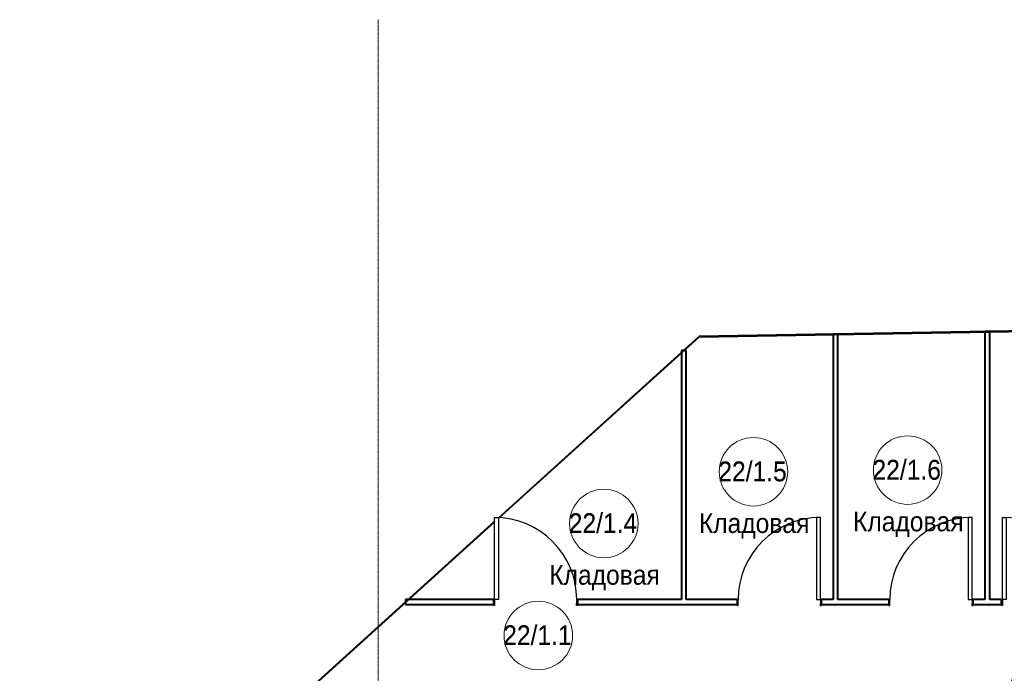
# Model space of a CAD drawing. Header units: millimetres. Extents: x 5617 to 106325, y 7718 to 157246.
# Tile 16 of 53: x 34451 to 44513, y 82573 to 89250. Entities that reach past the tile are written whole.
import ezdxf

# ---------------------------------------------------------------- set-up
doc = ezdxf.new("R2010")
doc.units = ezdxf.units.MM
doc.linetypes.add('Линия сетки', pattern=[25, 20, -2.5, 0, -2.5])
for name, color, linetype, lineweight in [('Двери', 7, 'Continuous', 18), ('Каркас_Импост', 7, 'Continuous', 30), ('Марки помещений', 7, 'Continuous', 20), ('Монтажный зазор', 7, 'Continuous', 30), ('Оси', 7, 'Continuous', 9), ('Панель', 7, 'Continuous', 30), ('Стены разрез', 7, 'Continuous', 40)]:
    doc.layers.add(name, color=color, linetype=linetype, lineweight=lineweight)
doc.styles.add('Arial_3', font='arial.ttf', dxfattribs={"width": 0.9, "height": 200})

# ---------------------------------------------------------------- blocks, each defined once
blk = doc.blocks.new('101_Дверь_Однопольная - _ПЧ_Мет_900х2000_Блок кладовых_EI60_Л-4554594-МКСС_LB01_-7_650__Кабельные конструкции_Лотки_1')
at = {"layer": 'Каркас_Импост', "color": 253, "true_color": 0xaaaaaa}
for p, q in [((-475, 15), (-535, 15)), ((-535, 15), (-535, -100)), ((-475, -25), (-475, 15)), ((535, 15), (475, 15)), ((475, 15), (475, -25)), ((535, -100), (535, 15)), ((-535, -100), (-465, -100)), ((-465, -25), (-475, -25)), ((-465, -100), (-465, -25)), ((475, -25), (465, -25)), ((465, -25), (465, -100)), ((465, -100), (535, -100))]:
    blk.add_line(p, q, dxfattribs=at)
at = {"layer": 'Монтажный зазор', "color": 253, "true_color": 0xaaaaaa}
for p, q in [((-535, 15), (-550, 15)), ((-550, 15), (-550, -100)), ((-535, -100), (-535, 15)), ((550, 15), (535, 15)), ((535, 15), (535, -100)), ((550, -100), (550, 15)), ((-550, -100), (-535, -100)), ((535, -100), (550, -100))]:
    blk.add_line(p, q, dxfattribs=at)
at = {"layer": 'Панель', "color": 253, "true_color": 0xaaaaaa}
for p, q in [((475, 965), (435, 965)), ((435, 965), (435, 15)), ((475, 15), (475, 965)), ((435, 15), (475, 15))]:
    blk.add_line(p, q, dxfattribs=at)
blk.add_arc((475, 15), 950, 90, 180, dxfattribs=at)
blk = doc.blocks.new('101_Дверь_Однопольная - _ПЧ_800х2000_Кладовая_Л-4170134-МКСС_LB01_-7_650__Кабельные конструкции_Лотки_1')
at = {"layer": 'Каркас_Импост', "color": 253, "true_color": 0xaaaaaa}
for p, q in [((-420, 25), (-430, 25)), ((-430, 25), (-430, -35)), ((-420, -15), (-420, 25)), ((430, 25), (420, 25)), ((420, 25), (420, -15)), ((430, -35), (430, 25)), ((-430, -35), (-419, -35)), ((-419, -15), (-420, -15)), ((-419, -35), (-419, -15)), ((420, -15), (419, -15)), ((419, -15), (419, -35)), ((419, -35), (430, -35))]:
    blk.add_line(p, q, dxfattribs=at)
at = {"layer": 'Монтажный зазор', "color": 253, "true_color": 0xaaaaaa}
for p, q in [((-430, 25), (-431, 25)), ((-431, 25), (-431, -35)), ((-430, -35), (-430, 25)), ((431, 25), (430, 25)), ((430, 25), (430, -35)), ((431, -35), (431, 25)), ((-431, -35), (-430, -35)), ((430, -35), (431, -35))]:
    blk.add_line(p, q, dxfattribs=at)
at = {"layer": 'Панель', "color": 253, "true_color": 0xaaaaaa}
for p, q in [((420, 865), (380, 865)), ((380, 865), (380, 25)), ((420, 25), (420, 865)), ((380, 25), (420, 25))]:
    blk.add_line(p, q, dxfattribs=at)
blk.add_arc((420, 25), 840, 90, 180, dxfattribs=at)
blk = doc.blocks.new('101_Дверь_Однопольная - _ПЧ_800х2000_Кладовая_Пр-4169783-МКСС_LB01_-7_650__Кабельные конструкции_Лотки_1')
at = {"layer": 'Каркас_Импост', "color": 253, "true_color": 0xaaaaaa}
for p, q in [((-430, 25), (-420, 25)), ((-430, -35), (-430, 25)), ((-420, 25), (-420, -15)), ((420, 25), (430, 25)), ((420, -15), (420, 25)), ((430, 25), (430, -35)), ((-419, -35), (-430, -35)), ((-420, -15), (-419, -15)), ((-419, -15), (-419, -35)), ((419, -15), (420, -15)), ((419, -35), (419, -15)), ((430, -35), (419, -35))]:
    blk.add_line(p, q, dxfattribs=at)
at = {"layer": 'Монтажный зазор', "color": 253, "true_color": 0xaaaaaa}
for p, q in [((-431, 25), (-430, 25)), ((-431, -35), (-431, 25)), ((-430, 25), (-430, -35)), ((430, -35), (430, 25)), ((430, 25), (431, 25)), ((431, 25), (431, -35)), ((-430, -35), (-431, -35)), ((431, -35), (430, -35))]:
    blk.add_line(p, q, dxfattribs=at)
at = {"layer": 'Панель', "color": 253, "true_color": 0xaaaaaa}
for p, q in [((-420, 865), (-380, 865)), ((-420, 25), (-420, 865)), ((-380, 865), (-380, 25)), ((-380, 25), (-420, 25))]:
    blk.add_line(p, q, dxfattribs=at)
blk.add_arc((-420, 25), 840, 0, 90, dxfattribs=at)
blk = doc.blocks.new('135_SLK_GD_AR_rvt-1-МКСС_LB01_-7_650__Кабельные конструкции_Лотки_1')
at = {"layer": 'Стены разрез', "color": 253, "true_color": 0xaaaaaa}
for p, q in [((13620, 86088), (9280, 86012)), ((9281, 86010), (13620, 86086)), ((10700, 86036), (10650, 86036)), ((10650, 86036), (10650, 83325)), ((10700, 83325), (10700, 86036)), ((12250, 86063), (12200, 86063)), ((12200, 86063), (12200, 83325)), ((12250, 83325), (12250, 86063)), ((9278, 86010), (7230, 84159)), ((7230, 84156), (9281, 86010)), ((9280, 86012), (9278, 86010)), ((9150, 85871), (9100, 85871)), ((9100, 85871), (9100, 83325)), ((9150, 83325), (9150, 85871)), ((7190, 84123), (1269, 78773)), ((1275, 78775), (7190, 84120)), ((7179, 83325), (6279, 83325)), ((6279, 83325), (6279, 83275)), ((9100, 83325), (8041, 83325)), ((9669, 83325), (9150, 83325)), ((10650, 83325), (10531, 83325)), ((11219, 83325), (10700, 83325)), ((12200, 83325), (12081, 83325)), ((12369, 83325), (12250, 83325)), ((6279, 83275), (7179, 83275)), ((8041, 83275), (9669, 83275)), ((10531, 83275), (11219, 83275)), ((12081, 83275), (12369, 83275))]:
    blk.add_line(p, q, dxfattribs=at)
at = {"layer": 'Двери', "color": 253, "lineweight": 18, "true_color": 0xaaaaaa}
for name, p in [('101_Дверь_Однопольная - _ПЧ_800х2000_Кладовая_Пр-4169783-МКСС_LB01_-7_650__Кабельные конструкции_Лотки_1', (7610, 83300)), ('101_Дверь_Однопольная - _ПЧ_800х2000_Кладовая_Л-4170134-МКСС_LB01_-7_650__Кабельные конструкции_Лотки_1', (10100, 83300)), ('101_Дверь_Однопольная - _ПЧ_800х2000_Кладовая_Л-4170134-МКСС_LB01_-7_650__Кабельные конструкции_Лотки_1', (11650, 83300)), ('101_Дверь_Однопольная - _ПЧ_800х2000_Кладовая_Пр-4169783-МКСС_LB01_-7_650__Кабельные конструкции_Лотки_1', (12800, 83300)), ('101_Дверь_Однопольная - _ПЧ_Мет_900х2000_Блок кладовых_EI60_Л-4554594-МКСС_LB01_-7_650__Кабельные конструкции_Лотки_1', (12890, 82150))]:
    blk.add_blockref(name, p, dxfattribs=at)
blk = doc.blocks.new('050_Марка_Помещение - Номер Имя-620204-МКСС_LB01_-7_650__Кабельные конструкции_Лотки_1')
at = {"layer": 'Марки помещений'}
blk.add_circle((0, 0), 3.5, dxfattribs=at)

msp = doc.modelspace()

# ---------------------------------------------------------------- linework, layer by layer
at = {"layer": 'Оси', "linetype": 'Линия сетки'}
msp.add_line((38113.4, 46634.3), (38113.4, 89250.3), dxfattribs=at)

# ---------------------------------------------------------------- block references
at = {"lineweight": 5}
msp.add_blockref('135_SLK_GD_AR_rvt-1-МКСС_LB01_-7_650__Кабельные конструкции_Лотки_1', (32113.4, 0), dxfattribs=at)
at = {"layer": 'Марки помещений', "xscale": 99.99999999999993, "yscale": 99.99999999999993, "zscale": 99.99999999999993}
for p in [(41949.3, 84631.8), (43524.8, 84648.7), (40420.7, 84103), (39751.1, 82958.6)]:
    msp.add_blockref('050_Марка_Помещение - Номер Имя-620204-МКСС_LB01_-7_650__Кабельные конструкции_Лотки_1', p, dxfattribs=at)

# ---------------------------------------------------------------- texts
at = {"layer": 'Марки помещений', "lineweight": 9, "char_height": 200, "attachment_point": 1, "style": 'Arial_3'}
for s, insert, width in [('22/1.5', (41590.5, 84733.5), 865.822), ('22/1.5', (41590.7, 84737), 865.822), ('22/1.6', (43165.9, 84750.4), 865.822), ('22/1.6', (43166.2, 84753.9), 865.822), ('22/1.4', (40061.8, 84204.7), 865.822), ('22/1.4', (40062, 84208.2), 865.822), ('Кладовая', (42967.4, 84223.2), 1392.531), ('Кладовая', (41391.9, 84206.3), 1392.531), ('Кладовая', (39863.2, 83677.5), 1392.531), ('22/1.1', (39392.2, 83060.3), 865.822), ('22/1.1', (39392.4, 83063.8), 865.822)]:
    msp.add_mtext(s, dxfattribs=dict(at, insert=insert, width=width))

doc.saveas('drawing.dxf')
